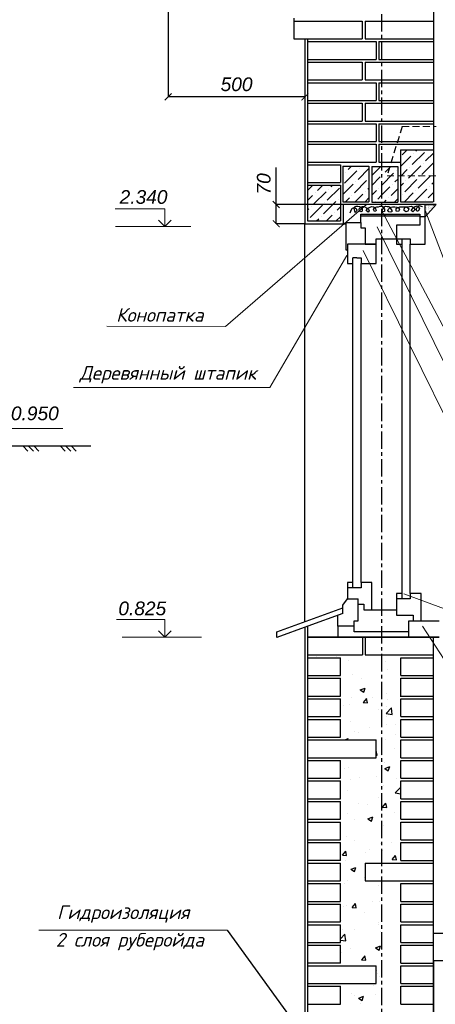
# Model space of a CAD drawing. Header units: millimetres. Extents: x 84778 to 227326, y -44398 to 146312.
# Tile 63 of 67: x 208455 to 216051, y -15894 to 2085. Entities that reach past the tile are written whole.
import ezdxf

# ---------------------------------------------------------------- set-up
doc = ezdxf.new("R2010")
doc.units = ezdxf.units.MM
doc.header["$LTSCALE"] = 10
for name, pattern in [('ACAD_ISO03W100', [30, 12, -18]), ('CENTER', [50.8, 31.75, -6.35, 6.35, -6.35]), ('DASHED', [19.05, 12.7, -6.35])]:
    doc.linetypes.add(name, pattern=pattern)
for name, color, linetype in [('Осевая', 7, 'CENTER'), ('Размерная', 7, 'Continuous'), ('Текст', 7, 'Continuous'), ('Штриховка', 7, 'DASHED')]:
    doc.layers.add(name, color=color, linetype=linetype)
for name, color, linetype, lineweight in [('Основная', 7, 'Continuous', 30), ('основной', 7, 'Continuous', 30), ('пунктирная', 7, 'ACAD_ISO03W100', 20), ('Тонкая', 7, 'Continuous', 25)]:
    doc.layers.add(name, color=color, linetype=linetype, lineweight=lineweight)
doc.styles.add('Isocpeur', font='isocpeui.ttf')
doc.styles.add('STIL 888', font='ARIALI.TTF')

# ---------------------------------------------------------------- blocks, each defined once
blk = doc.blocks.new('_ArchTick')
at = {"color": 0, "linetype": 'ByBlock', "const_width": 0.15}
blk.add_lwpolyline([(-0.5, -0.5), (0.5, 0.5)], dxfattribs=at)

msp = doc.modelspace()

# ---------------------------------------------------------------- hatches: boundary and pattern name
at = {"layer": 'Тонкая', "linetype": 'Continuous', "ltscale": 1000}
h = msp.add_hatch(color=256, dxfattribs=at)
edge = h.paths.add_edge_path()
edge.add_line((215767.3, -1465.4), (215754.2, -1465.4))
edge.add_spline(control_points=[(215754.2, -1465.4), (215754.3, -1465.5), (215754.4, -1465.6), (215754.5, -1465.7)], knot_values=[8.6118016, 8.6118016, 8.6118016, 8.6118016, 8.6126803, 8.6126803, 8.6126803, 8.6126803], degree=3, periodic=0)
edge.add_spline(control_points=[(215726.3, -1434.5), (215734.2, -1445.2), (215744.2, -1455.3), (215754.2, -1465.4)], knot_values=[8.5319263, 8.5319263, 8.5319263, 8.5319263, 8.6118016, 8.6118016, 8.6118016, 8.6118016], degree=3, periodic=0)
edge.add_line((215754.2, -1465.4), (215132, -1465.4))
edge.add_line((215132, -1465.4), (215147.7, -1495.1))
edge.add_line((215147.7, -1495.1), (215767.3, -1495.1))
edge.add_line((215767.3, -1495.1), (215767.3, -1465.4))
at = {"layer": 'Тонкая', "linetype": 'Continuous', "lineweight": 30, "ltscale": 1000}
for points in [[(215118.9, -1465.4), (214695.9, -1465.4), (214692.3, -1468.5), (214692.3, -1495.1), (215118.9, -1495.1)], [(215132, -1465.4), (215118.9, -1465.4), (215118.9, -1495.1), (215147.7, -1495.1)]]:
    msp.add_hatch(color=256, dxfattribs=at).paths.add_polyline_path(points)

# ---------------------------------------------------------------- linework, layer by layer
at = {"color": 0, "linetype": 'ByBlock', "const_width": 18.8}
for points in [[(213206.5, -1352.9), (213081.5, -1227.9)], [(213081.5, -1577.4), (213206.5, -1702.4)]]:
    msp.add_lwpolyline(points, dxfattribs=at)
at = {"layer": 'Осевая'}
msp.add_line((215068.9, 12854.6), (215068.9, -25185.4), dxfattribs=at)
at = {"layer": 'Основная', "ltscale": 50}
for p, q in [((213467.3, 2060.1), (214717.3, 2060)), ((214767.3, 2060), (216017.3, 2060)), ((213467.3, 1735.1), (214717.3, 1735)), ((213717.1, 1685.1), (214967.3, 1685)), ((214767.3, 1735), (216017.3, 1735)), ((215017.3, 1685), (216017.1, 1685)), ((213717.1, 1360.1), (214967.3, 1360)), ((213717.3, 1310.1), (214717.1, 1310.1)), ((214767.1, 1310), (216017.3, 1310)), ((215017.3, 1360), (216017.1, 1360)), ((215417.3, 1310), (216017.3, 1310)), ((213717.1, 935.1), (214967.3, 935)), ((213717.3, 985.1), (214717.1, 985)), ((213717.3, 935.1), (214317.3, 935.1)), ((214767.1, 985), (216017.3, 985)), ((215017.3, 935), (216017.3, 935)), ((215417.3, 985), (216017.3, 985)), ((213717.1, 610.1), (214967.3, 610)), ((213717.1, 560.1), (214717.1, 560)), ((213717.3, 610.1), (214317.3, 610.1)), ((214767.1, 560), (216017.3, 560)), ((215017.3, 610), (216017.3, 610)), ((215417.3, 560), (216017.1, 560)), ((213717.1, 235.1), (214717.1, 235.1)), ((213717.3, 185.1), (214317.3, 185.1)), ((213717.3, 185.1), (214967.5, 185)), ((214767.1, 235), (216017.3, 235)), ((215017.3, 185), (216017.3, 185)), ((215417.3, 235), (216017.1, 235)), ((213717.3, -139.9), (214317.3, -139.9)), ((213717.3, -139.9), (214967.5, -140)), ((215017.3, -140), (216017.3, -140)), ((213717.3, -189.9), (214967.5, -189.9)), ((215017.3, -189.9), (216017.3, -190)), ((215412.8, -289.8), (216017.3, -289.8)), ((213717.3, -514.9), (214967.5, -514.9)), ((215017.3, -514.9), (215412.6, -515)), ((213717.3, -564.9), (214317.3, -564.9)), ((213717.3, -564.9), (214317.3, -564.9)), ((214362.8, -588.5), (214838.4, -588.6)), ((214888.4, -592.7), (215364, -592.7)), ((213717.3, -889.9), (214317.3, -889.9)), ((213717.3, -938.3), (214317.3, -938.3)), ((214362.8, -1240.2), (214838.4, -1240.3)), ((214888.4, -1244.3), (215364, -1244.4)), ((215412.1, -1240.2), (216012.8, -1240.3)), ((213716.7, -1589.9), (214317.3, -1590)), ((213668.9, -1639.9), (214368.9, -1640)), ((213668.9, -1639.9), (214417.3, -1639.9)), ((209754.2, -5700.8), (207258.1, -5700.8)), ((213718.9, -9515.4), (214318.9, -9515.4)), ((213718.9, -9515.4), (214718.9, -9515.4)), ((214768.9, -9515.4), (216018.9, -9515.4)), ((215418.9, -9515.4), (216018.9, -9515.4)), ((213718.9, -9565.4), (214318.9, -9565.4)), ((215418.9, -9565.4), (216018.9, -9565.4)), ((213718.9, -9890.4), (214318.9, -9890.4)), ((213718.9, -9940.4), (214318.9, -9940.4)), ((215418.9, -9890.4), (216018.9, -9890.4)), ((215418.9, -9940.4), (216018.9, -9940.4)), ((213718.9, -10265.4), (214318.9, -10265.4)), ((213718.9, -10315.4), (214318.9, -10315.4)), ((215418.9, -10265.4), (216018.9, -10265.4)), ((215418.9, -10315.4), (216018.9, -10315.4)), ((213718.9, -10640.4), (214318.9, -10640.4)), ((213718.9, -10690.4), (214318.9, -10690.4)), ((215418.9, -10640.4), (216018.9, -10640.4)), ((215418.9, -10690.4), (216018.9, -10690.4)), ((213718.9, -11015.4), (214318.9, -11015.4)), ((213718.9, -11065.4), (214968.9, -11065.4)), ((215418.9, -11015.4), (216018.9, -11015.4)), ((215418.9, -11065.4), (216018.9, -11065.4)), ((213718.9, -11390.4), (214968.9, -11390.4)), ((213718.9, -11440.4), (214318.9, -11440.4)), ((215418.9, -11390.4), (216018.9, -11390.4)), ((215418.9, -11440.4), (216018.9, -11440.4)), ((213718.9, -11765.4), (214318.9, -11765.4)), ((213718.9, -11815.4), (214318.9, -11815.4)), ((215418.9, -11765.4), (216018.9, -11765.4)), ((215418.9, -11815.4), (216018.9, -11815.4)), ((213718.9, -12140.4), (214318.9, -12140.4)), ((213718.9, -12190.4), (214318.9, -12190.4)), ((215418.9, -12140.4), (216018.9, -12140.4)), ((215418.9, -12190.4), (216018.9, -12190.4)), ((213718.9, -12515.4), (214318.9, -12515.4)), ((213718.9, -12565.4), (214318.9, -12565.4)), ((215418.9, -12515.4), (216018.9, -12515.4)), ((215418.9, -12565.4), (216018.9, -12565.4)), ((213718.9, -12890.4), (214318.9, -12890.4)), ((213718.9, -12940.4), (214318.9, -12940.4)), ((215418.9, -12890.4), (216018.9, -12890.4)), ((215418.9, -12940.4), (216018.9, -12940.4)), ((213718.9, -13315.4), (214318.9, -13315.4)), ((214768.9, -13315.4), (216018.9, -13315.4)), ((213718.9, -13640.4), (214318.9, -13640.4)), ((214768.9, -13640.4), (216018.9, -13640.4)), ((213718.9, -13690.4), (214318.9, -13690.4)), ((215418.9, -13690.4), (216018.9, -13690.4)), ((213718.9, -14015.4), (214318.9, -14015.4)), ((215418.9, -14015.4), (216018.9, -14015.4)), ((213718.9, -14065.4), (214318.9, -14065.4)), ((215418.9, -14065.4), (216018.9, -14065.4)), ((213718.9, -14390.4), (214318.9, -14390.4)), ((213718.9, -14440.4), (214318.9, -14440.4)), ((215418.9, -14390.4), (216018.9, -14390.4)), ((215418.9, -14440.4), (216018.9, -14440.4)), ((216018.9, -14595.4), (223942.8, -14595.4)), ((213718.9, -14765.4), (214318.9, -14765.4)), ((213718.9, -14815.4), (214318.9, -14815.4)), ((215418.9, -14765.4), (216018.9, -14765.4)), ((215418.9, -14815.4), (216018.9, -14815.4)), ((216018.9, -15095.4), (223942.8, -15095.4)), ((213718.9, -15190.4), (214968.9, -15190.4)), ((215418.9, -15140.4), (216018.9, -15140.4)), ((215418.9, -15190.4), (216018.9, -15190.4)), ((213718.9, -15515.4), (214968.9, -15515.4)), ((213718.9, -15565.4), (214318.9, -15565.4)), ((215418.9, -15565.4), (216018.9, -15565.4)), ((213718.9, -15890.4), (214318.9, -15890.4)), ((215418.9, -15890.4), (216018.9, -15890.4))]:
    msp.add_line(p, q, dxfattribs=at)
at = {"layer": 'Основная', "linetype": 'Continuous', "lineweight": 30, "ltscale": 1000}
for p, q in [((215867.3, -1515.4), (215867.3, -1290.4)), ((215867.3, -1290.4), (216068.9, -1290.4)), ((216068.9, -1290.4), (215867.3, -1515.4))]:
    msp.add_line(p, q, dxfattribs=at)
at = {"layer": 'Основная', "lineweight": 30}
for p, q in [((214417.3, -1615.4), (214417.3, -2115.4)), ((214543.9, -8190.4), (214443.9, -8190.4)), ((214443.9, -8190.4), (214443.9, -8490.4)), ((214543.9, -8290.4), (214543.9, -8190.4)), ((214693.9, -8190.4), (214693.9, -8290.4)), ((214893.9, -8190.4), (214693.9, -8190.4)), ((214893.9, -8690.4), (214893.9, -8190.4)), ((214693.9, -8290.4), (214443.9, -8290.4)), ((215443.9, -8390.4), (215343.9, -8390.4)), ((215343.9, -8390.4), (215343.9, -8690.4)), ((215443.9, -8490.4), (215443.9, -8390.4)), ((215593.9, -8390.4), (215593.9, -8490.4)), ((215793.9, -8390.4), (215593.9, -8390.4)), ((215793.9, -8890.4), (215793.9, -8390.4)), ((214362.9, -8606.2), (214443.9, -8490.4)), ((214362.9, -8656.2), (214362.9, -8606.2)), ((214443.9, -8490.4), (214643.9, -8490.4)), ((214643.9, -8590.4), (214643.9, -8490.4)), ((214643.9, -8890.4), (214643.9, -8590.4)), ((214643.9, -8590.4), (214743.9, -8590.4)), ((214743.9, -8590.4), (214743.9, -8690.4)), ((215593.9, -8490.4), (215343.9, -8490.4)), ((213154.6, -9095.6), (214362.9, -8656.2)), ((214362.9, -8756.2), (213718.9, -8990.4)), ((214268.9, -8990.4), (214268.9, -8790.4)), ((214362.9, -8756.2), (214362.9, -8656.2)), ((214743.9, -8690.4), (215343.9, -8690.4)), ((215343.9, -8690.4), (215343.9, -8790.4)), ((215343.9, -8790.4), (215643.9, -8790.4)), ((215643.9, -8790.4), (215643.9, -8890.4)), ((214568.9, -8890.4), (214643.9, -8890.4)), ((214568.9, -9090.4), (214568.9, -8890.4)), ((215568.9, -9190.4), (215568.9, -8890.4)), ((215568.9, -8890.4), (216118.9, -8890.4)), ((213718.9, -8990.4), (213154.6, -9195.6)), ((213154.6, -9195.6), (213154.6, -9095.6)), ((213718.9, -9190.4), (213718.9, -8990.4)), ((214568.9, -8990.4), (214268.9, -8990.4)), ((214268.9, -8990.4), (214268.9, -9190.4)), ((215568.9, -9090.4), (214568.9, -9090.4)), ((216118.9, -9190.4), (213718.9, -9190.4))]:
    msp.add_line(p, q, dxfattribs=at)
at = {"layer": 'Основная', "linetype": 'Continuous', "ltscale": 1000}
for p, q in [((215932.7, -1456.1), (215932.7, -1456.1)), ((215932.7, -1456.1), (215932.7, -1456.1)), ((213668.9, -13315.4), (213668.9, -13315.4)), ((216018.9, -15095.4), (216018.9, -17815.4))]:
    msp.add_line(p, q, dxfattribs=at)
at = {"layer": 'Основная', "lineweight": 30, "ltscale": 50}
for p, q in [((213718.9, -9190.4), (214318.9, -9190.4)), ((213718.9, -9190.4), (214718.9, -9190.4)), ((213718.9, -9190.4), (216118.9, -9190.4)), ((214768.9, -9190.4), (216018.9, -9190.4)), ((215418.9, -9190.4), (216018.9, -9190.4))]:
    msp.add_line(p, q, dxfattribs=at)
at = {"layer": 'Основная', "linetype": 'ByBlock', "lineweight": 30, "ltscale": 0.5}
msp.add_line((213718.9, -9190.4), (216118.9, -9190.4), dxfattribs=at)
at = {"layer": 'Основная', "lineweight": 30, "ltscale": 0.5}
for p, q in [((215381.4, -9190.4), (214503.9, -9190.4)), ((216118.9, -9190.4), (215441.4, -9190.4))]:
    msp.add_line(p, q, dxfattribs=at)
at = {"layer": 'основной'}
for p, q in [((216017.3, 4635), (216017.3, -1240.3)), ((213467.3, 2110.1), (213467.3, 1735.1)), ((214717.3, 2060), (214717.3, 1735)), ((214767.3, 2060), (214767.3, 1735)), ((214767.3, 2060), (214767.3, 1735)), ((213668.9, 1735.1), (213668.9, -1639.9)), ((213716.7, 1735.1), (213716.7, -1589.9)), ((214967.3, 1685), (214967.3, 1360)), ((214967.3, 1685), (214967.3, 1360)), ((214967.3, 1685), (214967.3, 1360)), ((215017.3, 1685), (215017.3, 1360)), ((214717.1, 1310), (214717.1, 985)), ((214767.1, 1310), (214767.1, 985)), ((216017.3, 1310), (216017.3, 985)), ((216017.3, 1310), (216017.3, 985)), ((216017.3, 1310), (216017.3, 985)), ((214967.3, 935), (214967.3, 610)), ((215017.3, 935), (215017.3, 610)), ((214717.1, 560.1), (214717.1, 235.1)), ((214767.1, 560.1), (214767.1, 235.1)), ((214967.3, 185), (214967.3, -140)), ((215017.3, 185), (215017.3, -140)), ((214967.5, -189.9), (214967.5, -514.9)), ((215017.3, -189.9), (215017.3, -514.9)), ((215412.8, -289.8), (215412.1, -1240.2)), ((214317.3, -564.9), (214317.3, -889.9)), ((214362.8, -588.5), (214362.8, -1240.2)), ((214838.4, -588.6), (214838.4, -1240.3)), ((214888.4, -592.7), (214888.4, -1244.3)), ((215364, -592.7), (215364, -1244.5)), ((214317.3, -938.3), (214317.3, -1590)), ((214367.3, -1290.4), (214367.3, -1639.9)), ((214417.3, -1615.4), (214417.3, -1639.9)), ((213668.9, -9008.6), (213668.9, -17139.2))]:
    msp.add_line(p, q, dxfattribs=at)
at = {"layer": 'основной', "lineweight": 30}
for p, q in [((216068.9, -1290.4), (214367.3, -1290.4)), ((216068.9, -1290.4), (214417.3, -1290.4)), ((214417.3, -1615.4), (214692.3, -1615.4)), ((214692.3, -1515.4), (214692.3, -1465.4)), ((214692.3, -1465.4), (215767.3, -1465.4)), ((214692.3, -1495.1), (215767.3, -1495.1)), ((214692.3, -1615.4), (214692.3, -1515.4)), ((214692.3, -1615.4), (214692.3, -1715.4)), ((215767.3, -1465.4), (215767.3, -1515.4)), ((215867.3, -1515.4), (215767.3, -1515.4)), ((215767.3, -1515.4), (215767.3, -1665.4)), ((215867.3, -2015.4), (215867.3, -1515.4)), ((214692.3, -1715.4), (214767.3, -1715.4)), ((214767.3, -1715.4), (214767.3, -2015.4)), ((215343.9, -1665.4), (215343.9, -1865.4)), ((215767.3, -1665.4), (215343.9, -1665.4)), ((214967.3, -1915.4), (215517.3, -1915.4)), ((214967.3, -2015.4), (214967.3, -1915.4)), ((215343.9, -1865.4), (215343.9, -2015.4)), ((215443.9, -2015.4), (215443.9, -1915.4)), ((215517.3, -1915.4), (215593.9, -1915.4)), ((215593.9, -1915.4), (215593.9, -2015.4)), ((214417.3, -2115.4), (214443.9, -2115.4)), ((214443.9, -2015.4), (214443.9, -2115.4)), ((214967.3, -2015.4), (214443.9, -2015.4)), ((214443.9, -2115.4), (214443.9, -2365.4)), ((214767.3, -2015.4), (214967.3, -2015.4)), ((214967.3, -2365.4), (214967.3, -2015.4)), ((215343.9, -2015.4), (215443.9, -2015.4)), ((215593.9, -2015.4), (215867.3, -2015.4)), ((214617.3, -2265.4), (214543.9, -2265.4)), ((214543.9, -2365.4), (214543.9, -2265.4)), ((214617.3, -2265.4), (214693.9, -2265.4)), ((214693.9, -2265.4), (214693.9, -2365.4)), ((214443.9, -2365.4), (214543.9, -2365.4)), ((214693.9, -2365.4), (214967.3, -2365.4))]:
    msp.add_line(p, q, dxfattribs=at)
at = {"layer": 'основной', "lineweight": 20}
msp.add_line((215867.3, -1515.4), (215867.3, -1290.4), dxfattribs=at)
at = {"layer": 'основной', "ltscale": 50}
for p, q in [((213718.9, -17815.4), (213718.9, -9140.4)), ((216018.9, -17065.4), (216018.9, -9190.4)), ((214318.9, -9890.4), (214318.9, -9565.4)), ((215418.9, -9890.4), (215418.9, -9565.4)), ((214318.9, -10265.4), (214318.9, -9940.4)), ((215418.9, -10281.3), (215418.9, -9940.4)), ((214318.9, -10640.4), (214318.9, -10315.4)), ((215418.9, -10640.4), (215418.9, -10315.4)), ((214318.9, -11015.4), (214318.9, -10690.4)), ((215418.9, -11015.4), (215418.9, -10690.4)), ((214968.9, -11390.4), (214968.9, -11065.4)), ((215418.9, -11390.4), (215418.9, -11065.4)), ((214318.9, -11765.4), (214318.9, -11440.4)), ((215418.9, -11765.4), (215418.9, -11440.4)), ((214318.9, -12140.4), (214318.9, -11815.4)), ((215418.9, -12140.4), (215418.9, -11815.4)), ((214318.9, -12515.4), (214318.9, -12190.4)), ((215418.9, -12515.4), (215418.9, -12190.4)), ((214318.9, -12890.4), (214318.9, -12565.4)), ((215418.9, -12890.4), (215418.9, -12565.4)), ((214318.9, -13265.4), (214318.9, -12940.4)), ((215418.9, -13265.4), (215418.9, -12940.4)), ((214318.9, -13640.4), (214318.9, -13315.4)), ((216018.9, -13640.4), (216018.9, -13315.4)), ((214318.9, -14015.4), (214318.9, -13690.4)), ((215418.9, -14015.4), (215418.9, -13690.4)), ((214318.9, -14390.4), (214318.9, -14065.4)), ((215418.9, -14390.4), (215418.9, -14065.4)), ((214318.9, -14765.4), (214318.9, -14440.4)), ((215418.9, -14765.4), (215418.9, -14440.4)), ((214318.9, -15140.4), (214318.9, -14815.4)), ((215418.9, -15140.4), (215418.9, -14815.4)), ((214968.9, -15515.4), (214968.9, -15190.4)), ((215418.9, -15515.4), (215418.9, -15190.4)), ((214318.9, -15890.4), (214318.9, -15565.4)), ((215418.9, -15890.4), (215418.9, -15565.4))]:
    msp.add_line(p, q, dxfattribs=at)
at = {"layer": 'основной', "linetype": 'Continuous', "ltscale": 1000}
for p, q in [((214718.9, -9190.4), (214718.9, -9515.6)), ((214768.9, -9190.4), (214768.9, -9515.4)), ((214318.9, -13265.4), (213718.9, -13265.4)), ((215418.9, -13265.4), (216018.9, -13265.4)), ((214768.9, -13315.4), (214768.9, -13640.4)), ((214318.9, -15140.4), (213718.9, -15140.4)), ((215418.9, -15515.4), (216018.9, -15515.4))]:
    msp.add_line(p, q, dxfattribs=at)
at = {"layer": 'пунктирная', "linetype": 'DASHED'}
for p, q in [((215443.9, 134.6), (216068.9, 134.6)), ((215168.9, -765.4), (216068.9, -765.4))]:
    msp.add_line(p, q, dxfattribs=at)
at = {"layer": 'Размерная', "linetype": 'Continuous', "lineweight": 20}
for p, q in [((211107.6, -1370.4), (210201.6, -1370.4)), ((211107.6, -1690.4), (211107.6, -1370.4)), ((210994.4, -1577.3), (211107.6, -1690.4)), ((211220.7, -1577.3), (211107.6, -1690.4)), ((211107.6, -8870.4), (210224.1, -8870.4)), ((211107.6, -9190.4), (211107.6, -8870.4)), ((210994.4, -9077.3), (211107.6, -9190.4)), ((211220.7, -9077.3), (211107.6, -9190.4))]:
    msp.add_line(p, q, dxfattribs=at)
at = {"layer": 'Размерная', "linetype": 'ByBlock', "lineweight": 20}
msp.add_line((208250.8, -5380.8), (209246.5, -5380.8), dxfattribs=at)
at = {"layer": 'Текст', "lineweight": 20}
for p, q in [((214791.4, -1289.7), (212214.1, -3517.3)), ((215082, -1415.4), (217513.4, -6015.5)), ((215862.1, -1381.9), (217305.5, -5189.2)), ((214991.3, -1694.8), (217513.4, -6831.3)), ((214734, -2131.8), (217513.4, -7773.6)), ((214434.9, -2219.7), (213029, -4630.6)), ((212214.1, -3517.3), (210044.9, -3509.9)), ((213029, -4630.6), (209438.2, -4630.6)), ((215478.8, -8397.9), (217483.6, -9144.5)), ((215818.9, -8989.7), (217371.5, -11398.9)), ((212246.7, -14539.2), (208803.9, -14539.2))]:
    msp.add_line(p, q, dxfattribs=at)
at = {"layer": 'Тонкая', "linetype": 'Continuous', "ltscale": 1000}
for p, q in [((211168.9, 2809.3), (211168.9, 675.4)), ((213668.9, 1734.5), (213668.9, 675.4)), ((213668.9, 676.7), (211168.9, 676.7)), ((215447, -382.2), (215539.4, -289.8)), ((215626.6, -561.9), (215851.1, -337.3)), ((215693.9, -314.9), (215719, -289.8)), ((215873.5, -494.5), (216017.3, -350.7)), ((215896, -292.4), (215896, -292.4)), ((215412.6, -596.3), (215604.1, -404.7)), ((215649, -359.8), (215649, -359.8)), ((215806.2, -741.5), (216017.3, -530.3)), ((213144, -1290.4), (213144, -616)), ((214391.8, -898.6), (214616.3, -674.1)), ((214414.3, -696.6), (214414.3, -696.6)), ((214459.2, -651.7), (214522.3, -588.6)), ((214638.8, -831.3), (214838.4, -631.6)), ((214661.2, -629.2), (214661.2, -629.2)), ((214888.4, -761.2), (215056.9, -592.7)), ((215068.9, -940), (215289.8, -719)), ((215132.7, -696.6), (215236.5, -592.7)), ((215334.7, -674.1), (215334.7, -674.1)), ((215412.4, -776), (215536.8, -651.7)), ((215559.2, -808.8), (215783.7, -584.3)), ((215581.7, -606.8), (215581.7, -606.8)), ((215828.6, -539.4), (215828.6, -539.4)), ((216008.2, -719), (216008.2, -719)), ((214362.8, -748), (214369.3, -741.5)), ((214571.4, -1078.2), (214795.9, -853.7)), ((214593.9, -876.2), (214593.9, -876.2)), ((214888.4, -940.8), (215042.9, -786.4)), ((215087.8, -741.5), (215087.8, -741.5)), ((215312.3, -876.2), (215364, -824.4)), ((215412.3, -955.7), (215469.4, -898.6)), ((215491.9, -1055.8), (215716.4, -831.3)), ((215514.3, -853.7), (215514.3, -853.7)), ((215738.8, -988.4), (215963.3, -763.9)), ((215761.3, -786.4), (215761.3, -786.4)), ((215985.8, -921.1), (216017.3, -889.5)), ((213716.7, -1034.9), (213813.3, -938.3)), ((213830.5, -1280.3), (214055, -1055.8)), ((213853, -1078.2), (213853, -1078.2)), ((213897.9, -1033.3), (213992.9, -938.3)), ((214077.5, -1212.9), (214302, -988.4)), ((214099.9, -1010.9), (214099.9, -1010.9)), ((214144.8, -966), (214172.5, -938.3)), ((214362.8, -1107.3), (214549, -921.1)), ((214773.5, -1055.8), (214773.5, -1055.8)), ((214818.4, -1010.9), (214838.4, -990.8)), ((214888.4, -1120.4), (214975.5, -1033.3)), ((215020.4, -988.4), (215020.4, -988.4)), ((215065.3, -943.5), (215068.9, -940)), ((215068.9, -1119.6), (215222.5, -966)), ((215244.9, -1123.1), (215364, -1004)), ((215267.4, -921.1), (215267.4, -921.1)), ((215487, -1240.2), (215649, -1078.2)), ((215671.5, -1235.4), (215896, -1010.9)), ((215693.9, -1033.3), (215693.9, -1033.3)), ((215918.4, -1168), (216017.3, -1069.1)), ((215940.9, -966), (215940.9, -966)), ((213716.7, -1214.5), (213808.1, -1123.1)), ((214010.1, -1459.9), (214234.6, -1235.4)), ((214032.6, -1257.8), (214032.6, -1257.8)), ((214279.5, -1190.5), (214279.5, -1190.5)), ((214409.4, -1240.2), (214481.6, -1168)), ((214526.5, -1123.1), (214526.5, -1123.1)), ((214589, -1240.2), (214728.6, -1100.7)), ((214768.6, -1240.3), (214838.4, -1170.4)), ((214953.1, -1235.4), (214953.1, -1235.4)), ((214998, -1190.5), (215068.9, -1119.6)), ((215123.7, -1244.4), (215155.1, -1212.9)), ((215200, -1168), (215200, -1168)), ((215303.2, -1244.4), (215364, -1183.6)), ((215447, -1100.7), (215447, -1100.7)), ((215873.5, -1212.9), (215873.5, -1212.9)), ((214366.7, -1290.4), (213142.7, -1290.4)), ((213144, -1639.9), (213144, -1290.4)), ((213716.7, -1394.1), (213740.7, -1370.1)), ((213763.2, -1527.2), (213987.7, -1302.7)), ((213785.6, -1325.2), (213785.6, -1325.2)), ((214212.2, -1437.4), (214212.2, -1437.4)), ((214257.1, -1392.5), (214317.3, -1332.3)), ((214494.7, -1441), (214507.1, -1412.2)), ((214507.1, -1412.2), (214531.8, -1358.8)), ((214531.8, -1358.8), (214558.5, -1348.5)), ((214558.5, -1348.5), (214575, -1344.4)), ((214567.8, -1357.8), (214577, -1337.2)), ((214589.4, -1435.9), (214567.8, -1357.8)), ((214575, -1344.4), (214602.8, -1362.9)), ((214577, -1337.2), (214585.3, -1324.9)), ((214585.3, -1324.9), (214605.9, -1318.7)), ((214611, -1413.3), (214589.4, -1435.9)), ((214602.8, -1362.9), (214614.1, -1393.7)), ((214605.9, -1318.7), (214637.7, -1318.7)), ((214614.1, -1393.7), (214611, -1413.3)), ((214637.7, -1318.7), (214668.6, -1328)), ((214657.3, -1388.6), (214660.4, -1367)), ((214689.2, -1422.5), (214657.3, -1388.6)), ((214660.4, -1367), (214674.8, -1348.5)), ((214668.6, -1328), (214694.3, -1343.4)), ((214674.8, -1348.5), (214699.5, -1330)), ((214708.7, -1419.4), (214689.2, -1422.5)), ((214694.3, -1343.4), (214711.8, -1361.9)), ((214699.5, -1330), (214720, -1325.9)), ((214717, -1408.1), (214708.7, -1419.4)), ((214711.8, -1361.9), (214717, -1388.6)), ((214717, -1388.6), (214717, -1408.1)), ((214720, -1325.9), (214753, -1329)), ((214753, -1329), (214791, -1347.5)), ((214785.9, -1400.9), (214812.6, -1358.8)), ((214822.9, -1426.6), (214785.9, -1400.9)), ((214791, -1347.5), (214829.1, -1375.2)), ((214812.6, -1358.8), (214845.5, -1342.3)), ((214841.4, -1407.1), (214822.9, -1426.6)), ((214829.1, -1375.2), (214841.4, -1407.1)), ((214845.5, -1342.3), (214882.6, -1328)), ((214882.6, -1328), (214923.7, -1334.1)), ((214923.7, -1334.1), (214950.5, -1347.5)), ((214923.7, -1381.4), (214947.4, -1346.5)), ((214939.2, -1418.4), (214923.7, -1381.4)), ((214966.9, -1413.3), (214939.2, -1418.4)), ((214947.4, -1346.5), (214984.4, -1330)), ((214950.5, -1347.5), (214971.1, -1398.9)), ((214971.1, -1398.9), (214966.9, -1413.3)), ((214984.4, -1330), (215012.2, -1330)), ((215012.2, -1330), (215045.1, -1318.2)), ((215045.1, -1318.2), (215076.7, -1321.1)), ((215075.3, -1424.6), (215095.4, -1355.6)), ((215121.3, -1414.6), (215075.3, -1424.6)), ((215076.7, -1321.1), (215104.1, -1336.9)), ((215095.4, -1355.6), (215117, -1332.6)), ((215104.1, -1336.9), (215114.1, -1354.2)), ((215114.1, -1354.2), (215124.2, -1377.2)), ((215117, -1332.6), (215142.9, -1321.1)), ((215124.2, -1377.2), (215121.3, -1414.6)), ((215142.9, -1321.1), (215173.1, -1324)), ((215173.1, -1324), (215200.5, -1328.3)), ((215184.6, -1401.6), (215190.4, -1380.1)), ((215199, -1426.1), (215184.6, -1401.6)), ((215190.4, -1380.1), (215219.2, -1349.9)), ((215226.4, -1430.4), (215199, -1426.1)), ((215200.5, -1328.3), (215219.2, -1347)), ((215219.2, -1349.9), (215239.3, -1338.4)), ((215219.2, -1347), (215259.5, -1401.6)), ((215255.1, -1423.2), (215226.4, -1430.4)), ((215239.3, -1338.4), (215269.5, -1332.6)), ((215259.5, -1401.6), (215255.1, -1423.2)), ((215269.5, -1332.6), (215312.7, -1332.6)), ((215312.7, -1332.6), (215347.2, -1335.5)), ((215335.7, -1364.2), (215360.2, -1348.4)), ((215335.7, -1411.7), (215335.7, -1364.2)), ((215380.3, -1420.3), (215335.7, -1411.7)), ((215347.2, -1335.5), (215378.9, -1349.9)), ((215360.2, -1348.4), (215400.5, -1331.2)), ((215378.9, -1349.9), (215394.7, -1381.5)), ((215394.7, -1381.5), (215380.3, -1420.3)), ((215400.5, -1331.2), (215429.2, -1331.2)), ((215429.2, -1331.2), (215475.3, -1334.1)), ((215475.3, -1334.1), (215522.4, -1334.2)), ((215479.1, -1377.5), (215494.8, -1346)), ((215479.1, -1401.1), (215479.1, -1377.5)), ((215514.5, -1424.7), (215479.1, -1401.1)), ((215494.8, -1346), (215514.5, -1334.2)), ((215514.5, -1334.2), (215577.5, -1326.3)), ((215546, -1412.9), (215514.5, -1424.7)), ((215522.4, -1334.2), (215557.8, -1353.9)), ((215565.7, -1377.5), (215546, -1412.9)), ((215557.8, -1353.9), (215565.7, -1377.5)), ((215577.5, -1326.3), (215609, -1322.4)), ((215609, -1322.4), (215660.2, -1342.1)), ((215609, -1397.2), (215652.3, -1346)), ((215640.5, -1420.8), (215609, -1397.2)), ((215676, -1389.3), (215640.5, -1420.8)), ((215652.3, -1346), (215683.8, -1326.3)), ((215660.2, -1342.1), (215676, -1389.3)), ((215683.8, -1326.3), (215719.3, -1314.5)), ((215699.6, -1369.6), (215711.4, -1353.9)), ((215715.3, -1412.9), (215699.6, -1369.6)), ((215711.4, -1353.9), (215727.1, -1330.3)), ((215739, -1412.9), (215715.3, -1412.9)), ((215719.3, -1314.5), (215742.9, -1338.1)), ((215727.1, -1330.3), (215754.7, -1310.6)), ((215762.6, -1365.7), (215739, -1412.9)), ((215742.9, -1338.1), (215762.6, -1365.7)), ((215754.7, -1310.6), (215794.1, -1322.4)), ((215794.1, -1322.4), (215817.7, -1326.3)), ((213718.3, -1572.1), (213718.3, -1572.1)), ((213880.1, -1589.9), (213920.3, -1549.7)), ((213965.2, -1504.8), (213965.2, -1504.8)), ((214059.6, -1590), (214167.3, -1482.3)), ((214239.2, -1590), (214317.3, -1511.9)), ((213668.2, -1639.9), (213142.7, -1639.9)), ((215443.9, -8390.4), (215443.9, -1953.1)), ((215593.9, -8390.4), (215593.9, -2015.4)), ((214543.9, -8190.4), (214543.9, -2343.4)), ((214693.9, -8190.4), (214693.9, -2365.4)), ((212246.7, -14539.2), (214607, -17798.3))]:
    msp.add_line(p, q, dxfattribs=at)
at = {"layer": 'Тонкая', "linetype": 'DASHED'}
msp.add_line((215443.9, 134.6), (215168.9, -765.4), dxfattribs=at)
at = {"layer": 'Тонкая', "linetype": 'Continuous', "lineweight": 0, "ltscale": 1000}
for p, q in [((210206.5, -1690.4), (211583.7, -1690.4)), ((210331, -9190.4), (211776.5, -9190.4))]:
    msp.add_line(p, q, dxfattribs=at)
at = {"layer": 'Тонкая', "ltscale": 50}
msp.add_line((213668.9, -8908.6), (213668.9, -1639.9), dxfattribs=at)
at = {"layer": 'Штриховка', "linetype": 'Continuous', "ltscale": 1000}
for p, q in [((215868.8, -1291.4), (215868.8, -1291.4)), ((215875, -1350.2), (215875, -1350.2)), ((215877, -1411.4), (215877, -1411.4)), ((215881.6, -1371.9), (215881.6, -1371.9)), ((215886.5, -1352.4), (215886.5, -1352.4)), ((215888.1, -1307.9), (215888.1, -1307.9)), ((215889.3, -1424.4), (215889.3, -1424.4)), ((215895.2, -1429.7), (215895.2, -1429.7)), ((215898.1, -1369.7), (215898.1, -1369.7)), ((215912.1, -1431.9), (215912.1, -1431.9)), ((215917.8, -1317.3), (215917.8, -1317.3)), ((215919.7, -1336.9), (215919.7, -1336.9)), ((215919.8, -1378.5), (215919.8, -1378.5)), ((215923.8, -1313), (215923.8, -1313)), ((215923.9, -1366.3), (215923.9, -1366.3)), ((215925.5, -1342.2), (215925.5, -1342.2)), ((215937.2, -1321.5), (215937.2, -1321.5)), ((215949.4, -1392.5), (215949.4, -1392.5)), ((215953.2, -1367.5), (215953.2, -1367.5)), ((215960.8, -1347.1), (215960.8, -1347.1)), ((215962.8, -1401), (215962.8, -1401)), ((215962.8, -1408.3), (215962.8, -1408.3)), ((215967, -1360.7), (215967, -1360.7)), ((215983.5, -1358.5), (215983.5, -1358.5)), ((215985.4, -1352.2), (215985.4, -1352.2)), ((215999.1, -1317.7), (215999.1, -1317.7)), ((216009.4, -1355.1), (216009.4, -1355.1)), ((216015.1, -1309), (216015.1, -1309)), ((216021, -1314.4), (216021, -1314.4)), ((216022.6, -1312.8), (216022.6, -1312.8)), ((216036, -1321.4), (216036, -1321.4)), ((215867.7, -1456), (215867.7, -1456)), ((215876.2, -1472.2), (215876.2, -1472.2)), ((215879, -1472.6), (215879, -1472.6)), ((215889.6, -1480.7), (215889.6, -1480.7)), ((215910.8, -1450.3), (215910.8, -1450.3)), ((215921.8, -1439.7), (215921.8, -1439.7)), ((215927.4, -1448.1), (215927.4, -1448.1)), ((215932.7, -1456.1), (215932.7, -1456.1)), ((215932.7, -1456.1), (215932.7, -1456.1)), ((215545.1, -9516.4), (215544.9, -9515.4)), ((213886.6, -9549.7), (213886.6, -9549.7)), ((214244.7, -9541.8), (214244.7, -9541.8)), ((214464.3, -9607.8), (214464.3, -9607.8)), ((215142.2, -9636.5), (215142.2, -9636.5)), ((214324.5, -9872.2), (214324.5, -9872.2)), ((214530.8, -9877.2), (214530.8, -9877.2)), ((215065.1, -9745.1), (215065.1, -9745.1)), ((215182.9, -9787.8), (215182.9, -9787.8)), ((214709.5, -9937.5), (214709.5, -9937.5)), ((214678.9, -10154.3), (214742.1, -10196.9)), ((214679.4, -10154.4), (214768.4, -10120.2)), ((214742.1, -10196.7), (214767.8, -10119.9)), ((215167.4, -10210.6), (215167.4, -10210.6)), ((214484.8, -10427.4), (214484.8, -10427.4)), ((214515.4, -10300), (214515.4, -10300)), ((214734.6, -10382.3), (214810.5, -10388.9)), ((214735.9, -10382.4), (214797.1, -10309.4)), ((214810.4, -10392), (214795.7, -10312.4)), ((214894.9, -10285.4), (214894.9, -10285.4)), ((215177.5, -10332.8), (215177.5, -10332.8)), ((214375.4, -10438.4), (214375.4, -10438.4)), ((215012.7, -10502.8), (215012.7, -10502.8)), ((215151.3, -10585.5), (215250.2, -10482.4)), ((215151.5, -10586.4), (215264.4, -10603.9)), ((215162.7, -10456), (215162.7, -10456)), ((215264.3, -10603.1), (215250.3, -10482.5)), ((214499.9, -10722.8), (214499.9, -10722.8)), ((215152, -10633.4), (215152, -10633.4)), ((215317, -10781.7), (215317, -10781.7)), ((214576.4, -10908.8), (214576.4, -10908.8)), ((214642.3, -10931), (214642.3, -10931)), ((214843.4, -10833.7), (214843.4, -10833.7)), ((215161.3, -10791.9), (215161.3, -10791.9)), ((215320.2, -10959.6), (215320.2, -10959.6)), ((214396.3, -11065.4), (214459.4, -11041.2)), ((214450.6, -11065.4), (214458.8, -11040.9)), ((215136.6, -11056.1), (215136.6, -11056.1)), ((214968.9, -11270), (214973.3, -11264.7)), ((214986.6, -11347.3), (214971.9, -11267.6)), ((215308.2, -11229.5), (215308.2, -11229.5)), ((214320.7, -11480.4), (214320.7, -11480.4)), ((214968.9, -11342.7), (214986.7, -11344.2)), ((215061.4, -11353.2), (215061.4, -11353.2)), ((215121.1, -11478.9), (215121.1, -11478.9)), ((214395, -11579.9), (214395, -11579.9)), ((214469, -11568.3), (214469, -11568.3)), ((215072.9, -11608.6), (215072.9, -11608.6)), ((215128, -11586.5), (215191.1, -11629.2)), ((215128.5, -11586.7), (215217.4, -11552.5)), ((215191.1, -11628.9), (215216.9, -11552.2)), ((214493.1, -11793.7), (214493.1, -11793.7)), ((214662.7, -11750.5), (214662.7, -11750.5)), ((214974.1, -11730.4), (214974.1, -11730.4)), ((215340.7, -11779.2), (215340.7, -11779.2)), ((214453.6, -11991.1), (214453.6, -11991.1)), ((215105.7, -11901.7), (215105.7, -11901.7)), ((215319.6, -12032.8), (215418.6, -11929.7)), ((215319.8, -12033.8), (215418.9, -12049.1)), ((215418.9, -11931.9), (215418.6, -11929.8)), ((215008.9, -12111), (215008.9, -12111)), ((215088.3, -12292.9), (215149.5, -12220)), ((215162.8, -12302.5), (215148.1, -12222.9)), ((214640, -12231.3), (214640, -12231.3)), ((214820.3, -12254.1), (214820.3, -12254.1)), ((215087, -12292.9), (215162.9, -12299.5)), ((215090.2, -12324.5), (215090.2, -12324.5)), ((215313.3, -12389.9), (215313.3, -12389.9)), ((214438.2, -12413.9), (214438.2, -12413.9)), ((214572.6, -12517), (214572.6, -12517)), ((214818.9, -12507.5), (214882.1, -12550.1)), ((214819.5, -12507.6), (214908.4, -12473.5)), ((214882.1, -12549.9), (214907.9, -12473.1)), ((215074.8, -12747.2), (215074.8, -12747.2)), ((215108, -12626.6), (215108, -12626.6)), ((214422.7, -12836.6), (214422.7, -12836.6)), ((214572.9, -12903.1), (214572.9, -12903.1)), ((215250.9, -12931.8), (215250.9, -12931.8)), ((214353.6, -13168.5), (214414.8, -13095.5)), ((214428.1, -13178.1), (214413.4, -13098.5)), ((214840.7, -13073.7), (214840.7, -13073.7)), ((215057.6, -12961.4), (215057.6, -12961.4)), ((215091.8, -13085.6), (215091.8, -13085.6)), ((214352.3, -13168.5), (214428.2, -13175.1)), ((214407.3, -13259.4), (214407.3, -13259.4)), ((214773.9, -13127.5), (214773.9, -13127.5)), ((215059.3, -13170), (215059.3, -13170)), ((215263.2, -13248.2), (215339.2, -13254.8)), ((215264.5, -13248.2), (215325.8, -13175.2)), ((215339, -13257.8), (215324.3, -13178.2)), ((214509.9, -13428.4), (214573.1, -13471)), ((214510.5, -13428.5), (214599.4, -13394.4)), ((214573.1, -13470.8), (214598.9, -13394.1)), ((214320.3, -13548.7), (214320.3, -13548.7)), ((214439.8, -13628.4), (214439.8, -13628.4)), ((214757.7, -13586.5), (214757.7, -13586.5)), ((214391.8, -13682.2), (214391.8, -13682.2)), ((215005.2, -13719.2), (215005.2, -13719.2)), ((215028.5, -14015.6), (215028.5, -14015.6)), ((214376.4, -14105), (214376.4, -14105)), ((214423.6, -14087.4), (214423.6, -14087.4)), ((214528.5, -14123.7), (214604.5, -14130.4)), ((214529.8, -14123.8), (214591.1, -14050.8)), ((214568.9, -14125.2), (214568.9, -14125.2)), ((214604.3, -14133.4), (214589.6, -14053.8)), ((214904.6, -14024.1), (214904.6, -14024.1)), ((214340.7, -14368.2), (214340.7, -14368.2)), ((214750.9, -14226.3), (214750.9, -14226.3)), ((214360.9, -14527.7), (214360.9, -14527.7)), ((214570.5, -14525), (214570.5, -14525)), ((215013, -14438.3), (215013, -14438.3)), ((215018.7, -14396.9), (215018.7, -14396.9)), ((214318.9, -14698.7), (214399.9, -14614.2)), ((214318.9, -14721), (214414.1, -14735.7)), ((214414, -14734.9), (214400, -14614.3)), ((215053.9, -14569.6), (215053.9, -14569.6)), ((214498.3, -14871.8), (214498.3, -14871.8)), ((214959, -14860.7), (215022.2, -14903.3)), ((214959.6, -14860.8), (215048.5, -14826.7)), ((214997.6, -14861.1), (214997.6, -14861.1)), ((215022.2, -14903.1), (215047.9, -14826.3)), ((215038.5, -14920.3), (215038.5, -14920.3)), ((214345.5, -14950.5), (214345.5, -14950.5)), ((214704.8, -15079), (214780.7, -15085.7)), ((214706, -15079.1), (214767.3, -15006.1)), ((214780.5, -15088.7), (214765.8, -15009.1)), ((214982.1, -15283.9), (214982.1, -15283.9)), ((215001.5, -15327.4), (215001.5, -15327.4)), ((215022.3, -15379.4), (215022.3, -15379.4)), ((214928.9, -15549.4), (214928.9, -15549.4)), ((214518.7, -15691.4), (214518.7, -15691.4)), ((214565.1, -15733.4), (214565.1, -15733.4)), ((214650, -15781.6), (214713.2, -15824.2)), ((214650.6, -15781.7), (214739.5, -15747.6)), ((214713.2, -15824), (214738.9, -15747.3)), ((214966.7, -15706.7), (214966.7, -15706.7)), ((214688.2, -15880.3), (214688.2, -15880.3))]:
    msp.add_line(p, q, dxfattribs=at)
at = {"layer": 'Штриховка'}
for p, q in [((208517.3, -5700.8), (208610.3, -5798.5)), ((208617.3, -5700.8), (208710.3, -5798.5)), ((208717.3, -5700.8), (208810.3, -5798.5)), ((209199.6, -5700.8), (209292.6, -5798.5)), ((209299.6, -5700.8), (209392.6, -5798.5)), ((209399.6, -5700.8), (209492.6, -5798.5))]:
    msp.add_line(p, q, dxfattribs=at)

# ---------------------------------------------------------------- block references
at = {"layer": 'Тонкая', "linetype": 'Continuous', "ltscale": 1000, "xscale": 125, "yscale": 125, "zscale": 125, "rotation": 180}
msp.add_blockref('_ArchTick', (211168.9, 676.7), dxfattribs=at)
at = {"layer": 'Тонкая', "linetype": 'Continuous', "ltscale": 1000, "xscale": 125, "yscale": 125, "zscale": 125}
msp.add_blockref('_ArchTick', (213668.9, 676.7), dxfattribs=at)

# ---------------------------------------------------------------- texts
at = {"layer": 'Размерная', "style": 'STIL 888'}
msp.add_text('70', height=250, rotation=90, dxfattribs=at).set_placement((213039.7, -1107.7))
at = {"layer": 'Размерная', "linetype": 'Continuous', "ltscale": 50, "style": 'STIL 888'}
for s, p in [('2.340', (210281.9, -1277.3)), ('0.825', (210258.4, -8790))]:
    msp.add_text(s, height=250, dxfattribs=at).set_placement(p)
at = {"layer": 'Размерная', "linetype": 'ByBlock', "ltscale": 50, "style": 'STIL 888'}
msp.add_text('0.950', height=250, dxfattribs=at).set_placement((208295, -5228.1))
at = {"layer": 'Текст', "lineweight": 30, "style": 'Isocpeur'}
for s, p in [('Конопатка', (210217.5, -3430.3)), ('Деревянный штапик', (209549.6, -4489.7)), ('Гидроизоляция', (209138.3, -14338.1)), ('2 слоя руберойда', (209114.8, -14841))]:
    msp.add_text(s, height=250, dxfattribs=at).set_placement(p)
at = {"layer": 'Тонкая', "linetype": 'Continuous', "ltscale": 1000, "insert": (212418.9, 904.3), "char_height": 250, "attachment_point": 5, "style": 'STIL 888'}
msp.add_mtext('500', dxfattribs=at)

doc.saveas('drawing.dxf')
